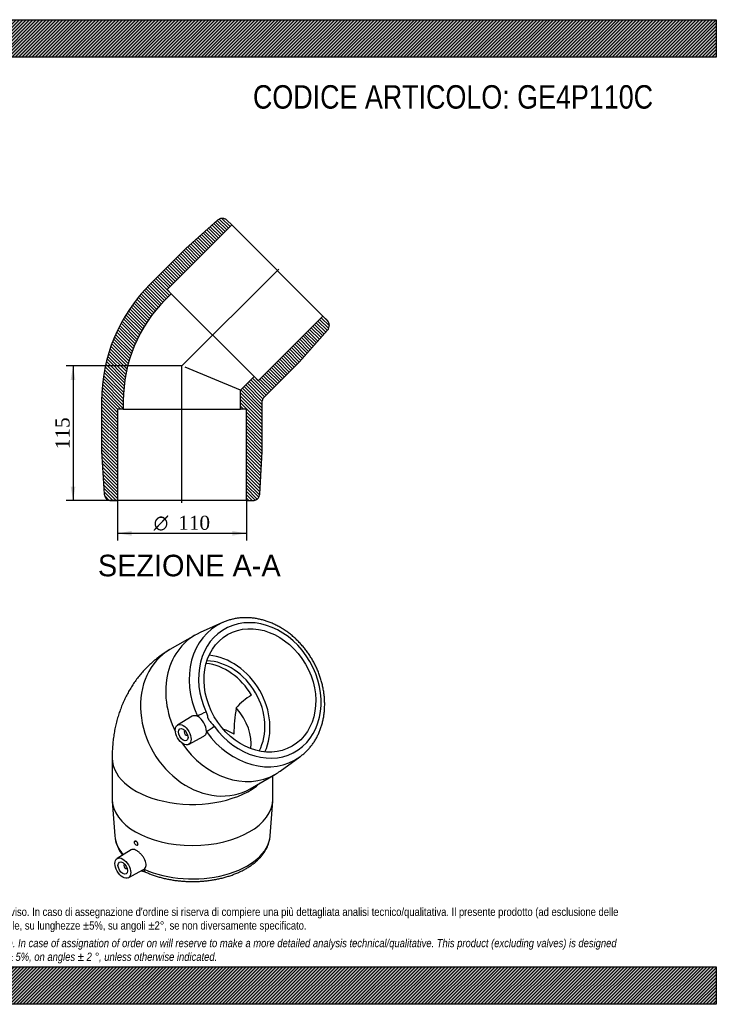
# Model space of a CAD drawing. Header units: millimetres. Extents: x 0 to 1188, y 0 to 840.
import ezdxf
from ezdxf.enums import TextEntityAlignment as Align
from ezdxf.lldxf.tags import DXFTag

# ---------------------------------------------------------------- set-up
doc = ezdxf.new("R2010")
doc.units = ezdxf.units.MM
doc.header["$LTSCALE"] = 4
for name, color, linetype in [('Default', 7, 'Continuous'), ('DV4_Default', 7, 'Continuous'), ('GE4P110C', 7, 'Continuous')]:
    doc.layers.add(name, color=color, linetype=linetype)
doc.styles.add('SEACAD_Solid_Edge_ANSI', font='seans.ttf')
doc.styles.add('SEACAD_Solid_Edge_ANSI1_Symbols', font='semeca1.ttf')
doc.styles.add('SEACAD_Times_New_Roman', font='times.ttf')
tags = doc.linetypes.add('CENTER2', pattern=[28.575000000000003, 19.05, -3.175, 3.175, -3.175]).pattern_tags.tags
tags[10:11] = [DXFTag(74, 4), DXFTag(75, 0), DXFTag(340, '0'), DXFTag(46, 0.0), DXFTag(50, 0.0), DXFTag(44, 0.0), DXFTag(45, 0.0)]
tags[8:9] = [DXFTag(74, 4), DXFTag(75, 0), DXFTag(340, '0'), DXFTag(46, 0.0), DXFTag(50, 0.0), DXFTag(44, 0.0), DXFTag(45, 0.0)]
tags[6:7] = [DXFTag(74, 4), DXFTag(75, 0), DXFTag(340, '0'), DXFTag(46, 0.0), DXFTag(50, 0.0), DXFTag(44, 0.0), DXFTag(45, 0.0)]
tags[4:5] = [DXFTag(74, 4), DXFTag(75, 0), DXFTag(340, '0'), DXFTag(46, 0.0), DXFTag(50, 0.0), DXFTag(44, 0.0), DXFTag(45, 0.0)]
doc.dimstyles.new('ANSImm', dxfattribs={"dimtxt": 12, "dimasz": 12, "dimexe": 6, "dimexo": 0, "dimgap": 3, "dimtad": 1, "dimdsep": 46, "dimtxsty": 'SEACAD_Times_New_Roman', "dimblk1": '_SE_FILLED', "dimblk2": '_SE_FILLED', "dimsah": 1, "dimcen": 6, "dimazin": 0, "dimtfac": 0.85, "dimtdec": 3, "dimtofl": 0, "dimtmove": 0, "dimatfit": 3, "dimfxl": 1, "dimarcsym": 0})
pattern_1 = [(-45, (0, 0), (1.414213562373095, 1.414213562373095), [])]
pattern_2 = [(45, (0, 0), (-1.414213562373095, 1.414213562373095), [])]

# ---------------------------------------------------------------- blocks, each defined once
blk = doc.blocks.new('SE')
at = {"layer": 'GE4P110C', "color": 7, "linetype": 'Continuous'}
for p, q in [((766.8870822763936, 325.6774343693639), (747.7594443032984, 317.1240753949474)), ((743.5604971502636, 314.9805565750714), (722.0605002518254, 302.5675219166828)), ((741.0765322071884, 245.9619353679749), (728.5763974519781, 238.2002769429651)), ((735.1356665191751, 233.3288991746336), (734.6762768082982, 233.0636704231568)), ((736.6762766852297, 229.5995687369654), (737.1356663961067, 229.8647974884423)), ((738.07476818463, 221.7486148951), (751.0494910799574, 228.6947510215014)), ((672.810516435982, 210.0896264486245), (672.8105197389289, 174.9802713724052)), ((816.0163348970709, 198.899726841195), (832.9875751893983, 211.1880744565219)), ((790.5605236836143, 183.9220551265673), (812.0605205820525, 196.335089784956)), ((809.8105197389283, 174.9802842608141), (809.8105178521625, 195.0360495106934)), ((672.8712220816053, 173.3156880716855), (675.0333852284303, 143.683307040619)), ((807.5876601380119, 143.6833195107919), (809.7498177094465, 173.3157009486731)), ((692.3298073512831, 139.2126935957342), (692.2272578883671, 139.1534866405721)), ((694.2272577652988, 135.6893849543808), (694.4479856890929, 135.8168222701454)), ((689.0497105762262, 131.8021076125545), (677.0764127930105, 124.3675759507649)), ((683.6356818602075, 119.4961981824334), (683.1762921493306, 119.2309694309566)), ((685.1762920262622, 115.7668677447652), (685.6356817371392, 116.0320964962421)), ((686.5747835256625, 107.9159139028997), (699.5869331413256, 114.8820867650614))]:
    blk.add_line(p, q, dxfattribs=at)
for centre, radius, start, end in [((818.0717405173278, 218.6362650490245), 52.19344504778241, 120.3926728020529, 139.0783688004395), ((902.9792262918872, 230.6127097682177), 126.3134180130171, 169.8721447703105, 180.0501968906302), ((736.9674315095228, 232.0770677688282), 16.28220054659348, 1.831089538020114, 58.16891529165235), ((708.9006321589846, 147.8008926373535), 34.10232521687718, 186.9830456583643, 217.1036439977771)]:
    blk.add_arc(centre, radius, start, end, dxfattribs=at)
for centre, major_axis, ratio, start_param, end_param in [((798.8105058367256, 267.7821826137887), (30.17327182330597, -52.26161599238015), 0.8164965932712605, -1.454665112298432, 4.596257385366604), ((795.9887621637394, 266.1530474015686), (33.16797230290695, -57.44858701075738), 0.816496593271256, 3.057313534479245, 4.596257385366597), ((795.9887621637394, 266.1530474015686), (33.16797230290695, -57.44858701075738), 0.816496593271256, -3.234443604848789, -3.225871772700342), ((777.8105088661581, 255.6578231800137), (34.25001171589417, -59.32273339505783), 0.8164965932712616, 3.057313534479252, 4.632527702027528), ((756.3105119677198, 243.2447885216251), (-34.2500117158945, 59.32273339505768), 0.8164965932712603, 0, 3.141592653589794), ((759.8105114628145, 245.2655150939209), (-27.5000094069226, 47.63139177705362), 0.81649659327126, 3.666812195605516, 5.757965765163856), ((756.3105119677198, 243.244788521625), (25.00000855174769, -43.30126525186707), 0.8164965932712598, 1.570796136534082, 2.602109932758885), ((759.8105114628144, 245.2655150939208), (-25.00000855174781, 43.30126525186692), 0.8164965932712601, 3.615488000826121, 5.809289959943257), ((741.3105141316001, 234.5845317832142), (-46.19398009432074, 26.67009786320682), 0.7174389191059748, 3.42215714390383, 4.262345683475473), ((749.9302975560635, 247.6352926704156), (5.45720151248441, 2.493782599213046), 0.06689799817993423, 0.958499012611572, 2.469841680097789), ((756.9226826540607, 235.5241275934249), (-4.888279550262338, -3.479184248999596), 0.06689777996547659, 0.6717509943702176, 2.183093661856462), ((735.676276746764, 231.3316195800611), (-0.9999999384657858, 1.732050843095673), 0.5773502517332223, 0, 3.67216045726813), ((735.676276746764, 231.3316195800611), (-0.9999999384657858, 1.732050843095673), 0.5773502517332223, 5.752617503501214, 6.283185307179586), ((795.9887621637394, 266.1530474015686), (33.16797230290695, -57.44858701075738), 0.816496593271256, -1.454665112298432, 0.08427911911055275), ((741.3105164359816, 210.0896328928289), (49.99999999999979, 4.703799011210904e-06), 0.5773502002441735, 0.785398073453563, 1.017983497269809), ((777.8105088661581, 255.6578231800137), (34.25001171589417, -59.32273339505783), 0.8164965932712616, 4.79224977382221, 6.283185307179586), ((741.3105164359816, 210.0896328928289), (68.49999999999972, 6.444204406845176e-06), 0.577350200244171, 3.14158431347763, 5.716131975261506), ((795.9887621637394, 266.1530474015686), (33.16797230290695, -57.44858701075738), 0.816496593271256, 0.08427911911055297, 0.0939347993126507), ((777.8105088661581, 255.6578231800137), (34.25001171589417, -59.32273339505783), 0.8164965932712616, 0, 0.08427911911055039), ((741.3105197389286, 174.9802778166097), (-68.49999999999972, -6.444204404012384e-06), 0.5773502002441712, 0, 3.141592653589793), ((741.3105225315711, 145.2953084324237), (-66.3359219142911, -6.240616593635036e-06), 0.5773502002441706, 0.04210211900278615, 0.4779695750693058), ((741.3105225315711, 145.2953084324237), (-66.3359219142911, -6.240616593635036e-06), 0.5773502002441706, 0.9015294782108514, 3.095826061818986), ((741.3105225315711, 145.2953084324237), (-66.3359219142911, -6.240616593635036e-06), 0.5773502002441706, -3.1873592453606, -3.183694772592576), ((684.1762920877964, 117.4989185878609), (0.9999999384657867, -1.732050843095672), 0.5773502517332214, 2.611024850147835, 6.283185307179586), ((684.1762920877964, 117.4989185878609), (0.9999999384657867, -1.732050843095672), 0.5773502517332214, 5.395684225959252e-14, 0.5305678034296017), ((703.8708687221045, 118.2613495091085), (2.49264690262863, 5.457720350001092), 0.5065636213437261, 2.363950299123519, 3.141094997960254)]:
    blk.add_ellipse(centre, major_axis=major_axis, ratio=ratio, start_param=start_param, end_param=end_param, dxfattribs=at)
for centre, major_axis, ratio in [((798.8105058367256, 267.7821826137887), (27.50000940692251, -47.63139177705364), 0.8164965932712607), ((733.4135349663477, 230.025225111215), (-4.749999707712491, 8.22724150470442), 0.5773502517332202), ((733.4135349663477, 230.025225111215), (-2.899999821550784, 5.022947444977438), 0.5773502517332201), ((693.227257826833, 137.4214357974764), (-0.9999999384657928, 1.732050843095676), 0.5773502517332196), ((681.91355030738, 116.1925241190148), (4.749999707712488, -8.22724150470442), 0.5773502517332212), ((681.91355030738, 116.1925241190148), (2.899999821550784, -5.022947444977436), 0.5773502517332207)]:
    blk.add_ellipse(centre, major_axis=major_axis, ratio=ratio, dxfattribs=at)
for points, knots in [([(833.4141573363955, 211.5329915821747), (833.9841363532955, 211.9510645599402), (835.2624566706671, 212.895045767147), (837.3986986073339, 214.7691340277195), (839.6618879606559, 217.0095339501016), (841.7965510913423, 219.4336353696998), (843.775949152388, 222.0051058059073), (845.5989634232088, 224.7236687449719), (847.2580855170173, 227.5787228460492), (848.7480619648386, 230.5617755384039), (850.063634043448, 233.6631019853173), (851.2002112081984, 236.872660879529), (852.1537547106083, 240.1798868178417), (852.9208661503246, 243.5738025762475), (853.4988095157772, 247.0430594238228), (853.8855373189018, 250.5760057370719), (854.0797013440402, 254.1607518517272), (854.0806542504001, 257.7852352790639), (853.8884423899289, 261.4372817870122), (853.5037922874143, 265.1046614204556), (852.9280927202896, 268.7751387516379), (852.1633741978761, 272.4365175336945), (851.2122872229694, 276.0766803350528), (850.078080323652, 279.6836239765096), (848.7645784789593, 283.2454916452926), (847.2761622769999, 286.7506025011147), (845.6177479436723, 290.1874794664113), (843.7947682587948, 293.5448757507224), (841.8131546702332, 296.811799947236), (839.6793203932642, 299.9775406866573), (837.4001442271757, 303.0316914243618), (834.9829552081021, 305.9641751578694), (832.4355180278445, 308.7652695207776), (829.7660193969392, 311.4256323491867), (826.9830544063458, 313.9363288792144), (824.0956131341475, 316.2888603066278), (821.1130671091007, 318.4751941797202), (818.0451550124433, 320.4877971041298), (814.9019667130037, 322.3196701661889), (811.6939244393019, 323.9643872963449), (808.4317595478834, 325.416136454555), (805.1264833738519, 326.6697630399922), (801.7893498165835, 327.7208141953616), (798.4318106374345, 328.5655822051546), (795.0654536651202, 329.2011433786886), (791.7019575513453, 329.6253921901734), (788.3529399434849, 329.8370555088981), (785.0301658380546, 329.8357269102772), (781.7443941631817, 329.6217579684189), (778.5092908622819, 329.1966043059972), (775.3265145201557, 328.5614008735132), (772.2409085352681, 327.7220557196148), (769.510688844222, 326.7973301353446), (768.0232853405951, 326.1497512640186), (767.342616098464, 325.8506679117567)], [0, 0, 0, 0, 0.01163289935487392, 0.03082590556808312, 0.05003291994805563, 0.06926106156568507, 0.08851634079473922, 0.1078034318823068, 0.1271255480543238, 0.1464844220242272, 0.1658803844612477, 0.1853125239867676, 0.204778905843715, 0.2242768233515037, 0.2438030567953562, 0.263354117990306, 0.2829264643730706, 0.3025166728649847, 0.322121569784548, 0.3417383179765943, 0.361364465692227, 0.3809979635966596, 0.4006371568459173, 0.420280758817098, 0.4399278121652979, 0.4595776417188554, 0.4792298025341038, 0.4988840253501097, 0.5185401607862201, 0.5381981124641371, 0.5578577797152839, 0.5775190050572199, 0.5971815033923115, 0.6168448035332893, 0.6365081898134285, 0.6561706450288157, 0.6758307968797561, 0.6954868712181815, 0.7151366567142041, 0.7347774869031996, 0.7544062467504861, 0.7740194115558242, 0.7936131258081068, 0.8131833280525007, 0.8327259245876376, 0.8522370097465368, 0.8717131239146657, 0.8911515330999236, 0.9105505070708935, 0.9299095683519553, 0.9492296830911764, 0.9685133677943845, 0.9877646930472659, 1, 1, 1, 1]), ([(722.0605002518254, 302.5675219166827), (720.6006992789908, 301.7001811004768), (718.1843718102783, 300.2528891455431), (714.3664272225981, 297.6465851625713), (710.8052044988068, 294.9617631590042), (707.3570331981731, 292.0919668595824), (704.0564872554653, 289.0659036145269), (700.9001384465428, 285.8829565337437), (697.8943059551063, 282.5502238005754), (695.0422718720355, 279.0725192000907), (692.3477361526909, 275.4549840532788), (689.8139252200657, 271.7023194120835), (687.4438817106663, 267.8189370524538), (685.240448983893, 263.8088803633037), (683.2063490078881, 259.6758316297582), (681.3442433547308, 255.4231333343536), (679.6568014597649, 251.0538418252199), (678.146763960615, 246.5708657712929), (676.8169858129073, 241.9770108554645), (675.6704790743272, 237.2756459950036), (674.7103214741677, 232.4692853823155), (673.9398776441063, 227.5663331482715), (673.3615784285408, 222.5569851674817), (672.9808861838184, 217.5062469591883), (672.827044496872, 213.2248509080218), (672.8138413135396, 210.9091883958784), (672.810516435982, 210.0896264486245)], [0, 0, 0, 0, 0.04199159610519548, 0.08268228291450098, 0.1233275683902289, 0.1639580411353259, 0.204605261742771, 0.2453016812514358, 0.2860808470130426, 0.3269775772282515, 0.3680280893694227, 0.4092700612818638, 0.4507425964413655, 0.4924860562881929, 0.534541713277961, 0.5769511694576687, 0.6197554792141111, 0.6629939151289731, 0.7067023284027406, 0.7509110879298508, 0.7956426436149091, 0.8409088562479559, 0.8867083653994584, 0.9330244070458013, 0.9798235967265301, 1, 1, 1, 1]), ([(741.0807805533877, 245.9636179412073), (741.3337174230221, 246.1210929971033), (741.6005008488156, 246.2476193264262), (742.9798513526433, 246.7112569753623), (744.2637564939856, 246.5553790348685), (745.5549377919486, 245.9105340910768)], [0.8434023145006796, 0.8434023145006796, 0.8434023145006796, 0.8434023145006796, 0.8749999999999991, 0.8749999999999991, 1, 1, 1, 1]), ([(752.9302971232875, 249.3673440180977), (753.1812263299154, 248.8182298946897), (753.3905628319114, 248.2544658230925), (753.7530775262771, 247.1164708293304), (753.9056332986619, 246.5427885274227), (754.20375393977, 245.394282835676), (754.349331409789, 244.8175054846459), (754.7175054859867, 243.6853213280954), (754.9425847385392, 243.1362978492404), (755.392334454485, 242.3594523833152), (755.5620410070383, 242.1059434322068), (755.9249811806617, 241.6249546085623), (756.1175018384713, 241.3971880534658), (756.7149702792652, 240.7368163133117), (757.1387283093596, 240.3258764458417), (757.9803153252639, 239.4971677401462), (758.3988428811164, 239.0794006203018), (759.1957544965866, 238.2031256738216), (759.5746214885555, 237.7452068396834), (759.9226822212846, 237.256178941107)], [0, 0, 0, 0, 0.125000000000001, 0.125000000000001, 0.250000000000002, 0.250000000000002, 0.375000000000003, 0.375000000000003, 0.500000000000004, 0.500000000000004, 0.5625000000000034, 0.5625000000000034, 0.625000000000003, 0.625000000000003, 0.750000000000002, 0.750000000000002, 0.875000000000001, 0.875000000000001, 1, 1, 1, 1]), ([(753.2413178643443, 232.597334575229), (753.1539019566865, 231.1521263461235), (752.6493166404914, 229.9713657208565), (751.5604175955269, 229.0073636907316), (751.3153214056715, 228.838660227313), (751.0495929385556, 228.6976007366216)], [0, 0, 0, 0, 0.1249999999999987, 0.1249999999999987, 0.1567527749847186, 0.1567527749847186, 0.1567527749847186, 0.1567527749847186]), ([(701.378221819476, 112.8036291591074), (701.9792567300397, 112.533567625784), (703.4533111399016, 111.8751456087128), (706.2192965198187, 110.7657076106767), (709.5062059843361, 109.6074406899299), (712.9211373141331, 108.5588600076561), (716.4179234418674, 107.6355394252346), (719.9946762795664, 106.8359037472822), (723.6374931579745, 106.1626243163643), (727.3355463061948, 105.6168920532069), (731.0770503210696, 105.1999502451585), (734.8503567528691, 104.9126802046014), (738.6436863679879, 104.7557062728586), (742.4452331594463, 104.7293625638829), (746.2431104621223, 104.8336972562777), (750.0254374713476, 105.0684623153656), (753.7803903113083, 105.4331167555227), (757.4962983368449, 105.9268455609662), (761.1616258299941, 106.5485720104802), (764.7649815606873, 107.2969698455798), (768.2951383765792, 108.1704781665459), (771.7410447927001, 109.1673165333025), (775.0918262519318, 110.2854978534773), (778.3367737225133, 111.5228353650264), (781.4653176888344, 112.8769383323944), (784.4669868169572, 114.3451889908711), (787.3313532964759, 115.9246911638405), (790.0479206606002, 117.6121476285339), (792.6059017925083, 119.4035789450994), (794.994419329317, 121.2941828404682), (797.2026515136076, 123.2781307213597), (799.2201727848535, 125.3484871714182), (801.0371824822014, 127.4970236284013), (802.6448955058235, 129.7140437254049), (804.0363351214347, 131.9893258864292), (805.2056460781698, 134.3099175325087), (806.1522365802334, 136.6703631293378), (806.8660582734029, 139.0377285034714), (807.3573531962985, 141.3710131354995), (807.4925810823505, 142.7604423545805), (807.5619701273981, 143.5188872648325)], [0, 0, 0, 0, 0.01435554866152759, 0.0413653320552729, 0.06834250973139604, 0.09528831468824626, 0.1222027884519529, 0.1490877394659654, 0.1759461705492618, 0.202781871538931, 0.2295991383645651, 0.2564025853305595, 0.2831970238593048, 0.3099873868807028, 0.336778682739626, 0.3635746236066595, 0.3903799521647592, 0.4171997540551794, 0.444039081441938, 0.4709028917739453, 0.49779594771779, 0.524722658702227, 0.5516868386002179, 0.5786913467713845, 0.6057375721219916, 0.6328247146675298, 0.6599488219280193, 0.6871015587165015, 0.7142672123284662, 0.7414167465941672, 0.7685169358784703, 0.7955255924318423, 0.8223933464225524, 0.8490678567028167, 0.8755003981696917, 0.9016537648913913, 0.927509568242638, 0.9530729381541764, 0.978373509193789, 1, 1, 1, 1]), ([(694.449400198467, 135.8176399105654), (694.450221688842, 135.818115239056), (694.4510419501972, 135.8185925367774), (694.701917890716, 135.9653965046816), (694.8370484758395, 136.2908141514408), (694.7901151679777, 137.1283792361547), (694.6093516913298, 137.6228807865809), (694.044519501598, 138.5014945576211), (693.6606834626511, 138.8827750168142), (692.9234883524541, 139.3067445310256), (692.571239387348, 139.3521967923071), (692.3294300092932, 139.2124754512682)], [0.2495905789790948, 0.2495905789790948, 0.2495905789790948, 0.2495905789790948, 0.25, 0.25, 0.375, 0.375, 0.5, 0.5, 0.625, 0.625, 0.7496659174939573, 0.7496659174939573, 0.7496659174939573, 0.7496659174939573]), ([(700.1549790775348, 115.2582446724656), (701.0469151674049, 115.9777416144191), (701.5996017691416, 117.1339160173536), (701.818020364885, 119.9178355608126), (701.4756018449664, 121.5633120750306), (700.4047659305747, 123.9889452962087), (699.955482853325, 124.7990918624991), (698.9199682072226, 126.3592179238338), (698.3437772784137, 127.0981408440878), (697.0817177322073, 128.499552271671), (696.4252720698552, 129.129381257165), (695.0727141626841, 130.2525891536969), (694.3854667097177, 130.735944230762), (692.3952943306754, 131.8859833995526), (691.1405144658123, 132.258304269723), (689.7421788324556, 132.1221521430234), (689.3721308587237, 132.0007347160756), (689.0510041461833, 131.8011278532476)], [0, 0, 0, 0, 0.125, 0.125, 0.25, 0.25, 0.3125, 0.3125, 0.375, 0.375, 0.4375, 0.4375, 0.5, 0.5, 0.625, 0.625, 0.6775865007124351, 0.6775865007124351, 0.6775865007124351, 0.6775865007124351]), ([(697.8317511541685, 113.9349164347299), (698.135715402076, 113.8400815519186), (698.8614317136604, 113.627546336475), (699.869365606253, 113.3441857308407), (700.7917604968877, 113.0521498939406), (701.1689592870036, 112.8920319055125), (701.3787283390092, 112.8021368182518)], [0.5803100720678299, 0.5803100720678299, 0.5803100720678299, 0.5803100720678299, 0.6792224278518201, 0.8163177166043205, 0.9121095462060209, 1, 1, 1, 1])]:
    blk.add_open_spline(points, degree=3, knots=knots, dxfattribs=at)
blk.add_open_spline([(699.5876441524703, 114.8828750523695), (699.7878933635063, 114.9898574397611), (699.9775730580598, 115.1151367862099), (700.1549790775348, 115.2582446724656)], degree=3, dxfattribs=at)
blk = doc.blocks.new('SE6')
at = {"layer": 'GE4P110C', "linetype": 'Continuous'}
h = blk.add_hatch(dxfattribs=at)
h.set_pattern_fill('LINE', scale=0.6299212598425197, angle=-45, style=0)
h.set_pattern_definition(pattern_1)
edge = h.paths.add_edge_path()
edge.add_line((719.6198086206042, 609.7557235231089), (774.7741375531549, 664.9100524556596))
edge.add_line((774.7741375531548, 664.9100524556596), (770.9935512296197, 668.6906387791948))
edge.add_spline(control_points=[(770.9935512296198, 668.6906387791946), (770.7270407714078, 668.9571492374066), (770.4371776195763, 669.1972357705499), (769.9666996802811, 669.5169894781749), (769.8033492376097, 669.6169919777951), (769.4713424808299, 669.7991795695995), (769.3019460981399, 669.8819338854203), (768.7837732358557, 670.1056584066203), (768.4251045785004, 670.2223151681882), (767.6802006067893, 670.3878741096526), (767.3057065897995, 670.4341427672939), (766.7415716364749, 670.4509554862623), (766.5530938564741, 670.4477407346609), (766.1752562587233, 670.4233381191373), (765.9849483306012, 670.4019474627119), (765.4231806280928, 670.3115546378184), (765.0588914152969, 670.216826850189), (764.3503613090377, 669.9597774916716), (764.0029805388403, 669.7951322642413), (763.3542050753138, 669.4083787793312), (763.0505956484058, 669.1862454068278), (762.7678359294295, 668.9352565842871)], knot_values=[0, 0, 0, 0, 0.1249999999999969, 0.1249999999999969, 0.1874999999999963, 0.1874999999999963, 0.2499999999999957, 0.2499999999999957, 0.3749999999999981, 0.3749999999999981, 0.5000000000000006, 0.5000000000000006, 0.5625000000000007, 0.5625000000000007, 0.6250000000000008, 0.6250000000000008, 0.7500000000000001, 0.7500000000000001, 0.8749999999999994, 0.8749999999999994, 1, 1, 1, 1], degree=3, periodic=0)
edge.add_line((762.7678359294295, 668.9352565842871), (735.5296585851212, 644.7575618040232))
edge.add_line((735.5296585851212, 644.7575618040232), (705.1240669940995, 614.3519702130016))
edge.add_arc((804.7738705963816, 514.7021666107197), 140.9261037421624, 135, 180)
edge.add_line((663.8477668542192, 514.7021666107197), (663.8477668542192, 471.7021666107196))
edge.add_line((663.8477668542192, 471.7021666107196), (666.0118548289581, 435.3456547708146))
edge.add_spline(control_points=[(666.0118548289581, 435.3456547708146), (666.0342791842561, 434.9689273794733), (666.0932891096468, 434.5897279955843), (666.2785490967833, 433.8603719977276), (666.4047124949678, 433.506157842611), (666.7256605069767, 432.8191422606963), (666.919378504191, 432.4899215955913), (667.3646055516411, 431.8752290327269), (667.6172048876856, 431.588606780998), (668.1649551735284, 431.0735534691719), (668.4619421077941, 430.8423557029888), (669.1037418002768, 430.4344432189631), (669.4413605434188, 430.2626790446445), (670.1399424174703, 429.9858208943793), (670.504953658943, 429.8793587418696), (671.2506712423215, 429.737214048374), (671.6251769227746, 429.7021666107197), (672.0012848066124, 429.7021666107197)], knot_values=[0, 0, 0, 0, 0.125, 0.125, 0.25, 0.25, 0.375, 0.375, 0.5, 0.5, 0.625, 0.625, 0.75, 0.75, 0.875, 0.875, 1, 1, 1, 1], degree=3, periodic=0)
edge.add_line((672.0012848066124, 429.7021666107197), (677.347841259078, 429.7021666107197))
edge.add_line((677.347841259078, 429.7021666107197), (677.347841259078, 507.7021666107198))
edge.add_line((677.347841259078, 507.7021666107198), (682.3478790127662, 507.7021666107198))
edge.add_line((682.3478790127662, 507.7021666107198), (682.3478790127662, 514.7021666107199))
edge.add_arc((804.7738705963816, 514.7021666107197), 122.4259915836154, 135, 180, ccw=False)
edge.add_line((718.20562175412, 601.2704154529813), (723.1553692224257, 606.2201629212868))
edge.add_line((723.1553692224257, 606.2201629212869), (719.6198086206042, 609.7557235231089))
h = blk.add_hatch(dxfattribs=at)
h.set_pattern_fill('LINE', scale=0.6299212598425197, angle=-45, style=0)
h.set_pattern_definition(pattern_1)
edge = h.paths.add_edge_path()
edge.add_line((797.401020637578, 531.974511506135), (793.865460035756, 535.5100721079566))
edge.add_line((793.865460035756, 535.5100721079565), (782.3470484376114, 523.9916605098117))
edge.add_line((782.3470484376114, 523.9916605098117), (782.3470484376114, 507.7021666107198))
edge.add_line((782.3470484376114, 507.7021666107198), (787.3470861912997, 507.7021666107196))
edge.add_line((787.3470861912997, 507.7021666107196), (787.3470861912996, 429.7021666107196))
edge.add_line((787.3470861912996, 429.7021666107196), (792.6936426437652, 429.7021666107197))
edge.add_spline(control_points=[(792.6936426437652, 429.7021666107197), (792.8817258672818, 429.7021666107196), (793.0701004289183, 429.7109900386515), (793.4474456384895, 429.7466898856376), (793.6369318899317, 429.7737584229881), (794.1944839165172, 429.8805917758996), (794.5554783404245, 429.9858991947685), (795.2563053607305, 430.2638820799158), (795.598580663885, 430.4387490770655), (796.2345892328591, 430.8437749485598), (796.531452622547, 431.074579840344), (796.9446844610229, 431.4636960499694), (797.0776491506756, 431.6013593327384), (797.3277521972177, 431.8862545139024), (797.4453034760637, 432.0337423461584), (797.7759717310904, 432.4909803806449), (797.9673008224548, 432.8153722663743), (798.2897108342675, 433.5046434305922), (798.4168052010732, 433.8617581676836), (798.6017814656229, 434.590586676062), (798.6605046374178, 434.9665144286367), (798.6830726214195, 435.3456547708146)], knot_values=[0, 0, 0, 0, 0.06250000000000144, 0.06250000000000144, 0.1250000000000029, 0.1250000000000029, 0.2500000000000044, 0.2500000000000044, 0.375000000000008, 0.375000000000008, 0.5000000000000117, 0.5000000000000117, 0.5625000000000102, 0.5625000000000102, 0.6250000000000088, 0.6250000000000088, 0.7500000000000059, 0.7500000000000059, 0.875000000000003, 0.875000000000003, 1, 1, 1, 1], degree=3, periodic=0)
edge.add_line((798.6830726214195, 435.3456547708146), (800.8471605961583, 471.7021666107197))
edge.add_line((800.8471605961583, 471.7021666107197), (800.8471605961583, 514.7021666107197))
edge.add_arc((804.7738705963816, 514.7021666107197), 3.926710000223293, 135, 180, ccw=False)
edge.add_line((801.9972673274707, 517.4787698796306), (832.4028589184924, 547.8843614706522))
edge.add_line((832.4028589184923, 547.8843614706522), (856.5805536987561, 575.1225388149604))
edge.add_spline(control_points=[(856.5805536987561, 575.1225388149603), (856.7060879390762, 575.2639635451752), (856.8261696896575, 575.4128884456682), (857.0498791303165, 575.7190831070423), (857.1537906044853, 575.8765082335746), (857.4422631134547, 576.3614576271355), (857.6037704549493, 576.7015424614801), (857.863160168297, 577.4163775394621), (857.9579643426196, 577.7837836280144), (858.0770818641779, 578.5261034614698), (858.1019927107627, 578.9053199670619), (858.079257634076, 579.6648718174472), (858.0322975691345, 580.0383229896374), (857.9100129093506, 580.5892870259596), (857.8605525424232, 580.7713959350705), (857.7437848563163, 581.1324423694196), (857.6763534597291, 581.3113435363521), (857.4515088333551, 581.8318698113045), (857.2705951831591, 582.1614057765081), (856.8471314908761, 582.7857389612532), (856.6023082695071, 583.0818817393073), (856.3359358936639, 583.3482541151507)], knot_values=[0, 0, 0, 0, 0.0625000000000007, 0.0625000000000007, 0.1250000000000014, 0.1250000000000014, 0.2500000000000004, 0.2500000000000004, 0.3749999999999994, 0.3749999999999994, 0.4999999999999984, 0.4999999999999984, 0.6249999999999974, 0.6249999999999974, 0.687499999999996, 0.687499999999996, 0.7499999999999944, 0.7499999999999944, 0.8749999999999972, 0.8749999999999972, 1, 1, 1, 1], degree=3, periodic=0)
edge.add_line((856.3359358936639, 583.3482541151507), (852.5553495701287, 587.1288404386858))
edge.add_line((852.5553495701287, 587.1288404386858), (797.401020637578, 531.9745115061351))
at = {"layer": 'DV4_Default', "color": 7, "linetype": 'CENTER2'}
for p, q in [((732.0879015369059, 544.4426044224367), (814.9021804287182, 627.2568833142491)), ((732.3474637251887, 427.9521666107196), (732.3474637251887, 545.2859825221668))]:
    blk.add_line(p, q, dxfattribs=at)
at = {"layer": 'GE4P110C', "color": 7, "linetype": 'Continuous'}
for p, q in [((774.7741375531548, 664.9100524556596), (719.6198086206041, 609.7557235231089)), ((762.7678359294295, 668.9352565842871), (735.5296585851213, 644.7575618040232)), ((770.9935512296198, 668.6906387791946), (774.7741375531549, 664.9100524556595)), ((774.7741375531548, 664.9100524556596), (852.5553495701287, 587.1288404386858)), ((735.5296585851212, 644.7575618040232), (705.1240669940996, 614.3519702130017)), ((723.1553692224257, 606.2201629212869), (718.2056217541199, 601.2704154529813)), ((719.6198086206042, 609.7557235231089), (723.1553692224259, 606.2201629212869)), ((793.865460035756, 535.5100721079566), (723.1553692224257, 606.2201629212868)), ((797.401020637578, 531.974511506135), (852.5553495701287, 587.1288404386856)), ((852.5553495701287, 587.1288404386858), (856.3359358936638, 583.3482541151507)), ((832.4028589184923, 547.8843614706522), (856.5805536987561, 575.1225388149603)), ((801.9972673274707, 517.4787698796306), (832.4028589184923, 547.8843614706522)), ((782.3470484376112, 523.9916605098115), (735.2130963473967, 543.515182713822)), ((782.3470484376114, 523.9916605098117), (793.8654600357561, 535.5100721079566)), ((793.865460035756, 535.5100721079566), (797.401020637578, 531.974511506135)), ((782.3470484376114, 507.7021666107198), (782.3470484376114, 523.9916605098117)), ((663.8477668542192, 514.7021666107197), (663.8477668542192, 471.7021666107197)), ((682.3478790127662, 514.7021666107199), (682.3478790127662, 507.7021666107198)), ((800.8471605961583, 471.7021666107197), (800.8471605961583, 514.7021666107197)), ((682.3478790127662, 507.7021666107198), (677.3478412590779, 507.7021666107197)), ((677.347841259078, 507.7021666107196), (677.347841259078, 429.7021666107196)), ((682.3478790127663, 507.7021666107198), (782.3470484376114, 507.7021666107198)), ((787.3470861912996, 507.7021666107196), (782.3470484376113, 507.7021666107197)), ((787.3470861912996, 429.7021666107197), (787.3470861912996, 507.7021666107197)), ((663.8477668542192, 471.7021666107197), (666.0118548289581, 435.3456547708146)), ((798.6830726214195, 435.3456547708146), (800.8471605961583, 471.7021666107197)), ((672.0012848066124, 429.7021666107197), (677.347841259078, 429.7021666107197)), ((787.3470861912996, 429.7021666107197), (677.347841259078, 429.7021666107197)), ((787.3470861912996, 429.7021666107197), (792.6936426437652, 429.7021666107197))]:
    blk.add_line(p, q, dxfattribs=at)
for radius, start, end in [(140.9261037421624, 135.0000000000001, 180), (122.4259915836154, 135, 179.9999999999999), (3.926710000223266, 135, 180)]:
    blk.add_arc((804.7738705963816, 514.7021666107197), radius, start, end, dxfattribs=at)
for points, knots in [([(770.9935512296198, 668.6906387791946), (770.7270407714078, 668.9571492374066), (770.4371776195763, 669.1972357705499), (769.9666996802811, 669.5169894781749), (769.8033492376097, 669.6169919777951), (769.4713424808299, 669.7991795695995), (769.3019460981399, 669.8819338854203), (768.7837732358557, 670.1056584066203), (768.4251045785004, 670.2223151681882), (767.6802006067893, 670.3878741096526), (767.3057065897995, 670.4341427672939), (766.7415716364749, 670.4509554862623), (766.5530938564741, 670.4477407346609), (766.1752562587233, 670.4233381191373), (765.9849483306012, 670.4019474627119), (765.4231806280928, 670.3115546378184), (765.0588914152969, 670.216826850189), (764.3503613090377, 669.9597774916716), (764.0029805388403, 669.7951322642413), (763.3542050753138, 669.4083787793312), (763.0505956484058, 669.1862454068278), (762.7678359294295, 668.9352565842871)], [0, 0, 0, 0, 0.1249999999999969, 0.1249999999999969, 0.1874999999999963, 0.1874999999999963, 0.2499999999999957, 0.2499999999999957, 0.3749999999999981, 0.3749999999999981, 0.5000000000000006, 0.5000000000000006, 0.5625000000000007, 0.5625000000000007, 0.6250000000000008, 0.6250000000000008, 0.7500000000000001, 0.7500000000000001, 0.8749999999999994, 0.8749999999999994, 1, 1, 1, 1]), ([(856.5805536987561, 575.1225388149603), (857.584827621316, 576.2539366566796), (858.1360953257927, 577.765992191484), (858.0451550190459, 580.8041995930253), (857.4014253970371, 582.2827646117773), (856.3359358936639, 583.3482541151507)], [0, 0, 0, 0, 0.5, 0.5, 1, 1, 1, 1]), ([(666.0118548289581, 435.3456547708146), (666.10155225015, 433.8387452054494), (666.7955794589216, 432.3611867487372), (668.9865806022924, 430.3009735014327), (670.496853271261, 429.7021666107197), (672.0012848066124, 429.7021666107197)], [0, 0, 0, 0, 0.5, 0.5, 1, 1, 1, 1]), ([(792.6936426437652, 429.7021666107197), (794.1983084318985, 429.7021666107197), (795.7049889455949, 430.2963474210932), (797.9088920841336, 432.3716338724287), (798.5928006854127, 433.8290934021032), (798.6830726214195, 435.3456547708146)], [0, 0, 0, 0, 0.5, 0.5, 1, 1, 1, 1])]:
    blk.add_open_spline(points, degree=3, knots=knots, dxfattribs=at)
blk = doc.blocks.new('GDimGGroup')
at = {"layer": 'Default', "linetype": 'Continuous'}
for points in [[(689.3478394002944, 399.799202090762), (689.3478394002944, 403.7992021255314), (677.3478392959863, 401.7992021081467)], [(775.3470860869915, 399.799202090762), (787.3470861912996, 401.7992021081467), (775.3470860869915, 403.7992021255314)]]:
    blk.add_hatch(color=7, dxfattribs=at).paths.add_polyline_path(points)
at = {"layer": 'Default', "color": 7, "linetype": 'Continuous'}
for p, q in [((677.347841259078, 429.7021666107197), (677.347841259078, 395.7992020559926)), ((787.3470861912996, 429.7021666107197), (787.3470861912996, 395.7992020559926)), ((787.3470861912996, 401.7992021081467), (677.3478392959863, 401.7992021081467))]:
    blk.add_line(p, q, dxfattribs=at)
for s, style, p in [('O', 'SEACAD_Solid_Edge_ANSI1_Symbols', (708.256068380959, 416.7992021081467)), ('110', 'SEACAD_Times_New_Roman', (729.1402789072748, 416.7992021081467))]:
    blk.add_text(s, height=12, dxfattribs=dict(at, style=style)).set_placement(p, align=Align.TOP_LEFT)
blk = doc.blocks.new('DMBLK2')
at = {"layer": 'Default', "linetype": 'Continuous'}
for points in [[(637.4869214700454, 532.7021665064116), (641.4869215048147, 532.7021665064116), (639.4869214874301, 544.7021666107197)], [(637.4869214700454, 441.7021646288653), (639.4869214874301, 429.7021645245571), (641.4869215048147, 441.7021646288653)]]:
    blk.add_hatch(color=7, dxfattribs=at).paths.add_polyline_path(points)
at = {"layer": 'Default', "color": 7, "linetype": 'Continuous'}
for p, q in [((732.3474637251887, 544.7021666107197), (633.486921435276, 544.7021666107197)), ((639.4869214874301, 544.7021666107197), (639.4869214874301, 429.7021645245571)), ((677.347841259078, 429.7021666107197), (633.486921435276, 429.7021666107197))]:
    blk.add_line(p, q, dxfattribs=at)
at = {"layer": 'Default', "color": 7, "linetype": 'Continuous', "style": 'SEACAD_Times_New_Roman'}
blk.add_text('115', height=12, rotation=90, dxfattribs=at).set_placement((624.4869214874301, 473.5528764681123), align=Align.TOP_LEFT)
blk = doc.blocks.new('_SE_FILLED')
at = {"color": 0}
blk.add_line((0, 0), (-1, 0), dxfattribs=at)
blk.add_solid([(0, 0), (-1, -0.1665), (-1, 0.1665), (0, 0)], dxfattribs=at)

msp = doc.modelspace()

# ---------------------------------------------------------------- hatches: boundary and pattern name
at = {"layer": 'Default', "linetype": 'Continuous'}
h = msp.add_hatch(dxfattribs=at)
h.set_pattern_fill('LINE', scale=0.6299212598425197, angle=45, style=0)
h.set_pattern_definition(pattern_2)
h.paths.add_polyline_path([(1188, 808.0000131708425), (1188, 840.0000131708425), (1.020126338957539e-05, 840.0000131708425), (1.020126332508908e-05, 808.0000131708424)])
for points in [[(1188, 808.0000131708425), (1188, 840.0000131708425), (1.020126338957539e-05, 840.0000131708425), (1.020126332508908e-05, 808.0000131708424)], [(1187.999983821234, -1.146095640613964e-05), (1187.999983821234, 31.99999999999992), (-1.61787658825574e-05, 31.99999999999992), (-1.61787658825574e-05, -1.146095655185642e-05)]]:
    msp.add_hatch(color=7, dxfattribs=at).paths.add_polyline_path(points)
h = msp.add_hatch(dxfattribs=at)
h.set_pattern_fill('LINE', scale=0.6299212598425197, angle=45, style=0)
h.set_pattern_definition(pattern_2)
h.paths.add_polyline_path([(1187.999983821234, -1.146095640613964e-05), (1187.999983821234, 31.99999999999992), (-1.61787658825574e-05, 31.99999999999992), (-1.61787658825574e-05, -1.146095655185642e-05)])

# ---------------------------------------------------------------- linework, layer by layer
at = {"layer": 'Default', "color": 7, "linetype": 'Continuous'}
for p, q in [((1.020126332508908e-05, 840.0000131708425), (1188, 840.0000131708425)), ((1188, 840.0000131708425), (1188, 808.0000131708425)), ((1188, 808.0000131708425), (1.020126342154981e-05, 808.0000131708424)), ((-1.61787658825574e-05, 31.99999999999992), (1187.999983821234, 31.99999999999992)), ((1187.999983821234, 31.99999999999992), (1187.999983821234, -1.146095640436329e-05)), ((1187.999983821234, -1.146095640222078e-05), (-1.617876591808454e-05, -1.146095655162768e-05))]:
    msp.add_line(p, q, dxfattribs=at)

# ---------------------------------------------------------------- block references
at = {"layer": 'Default'}
for name in ['SE6', 'GDimGGroup', 'SE']:
    msp.add_blockref(name, (0, 0), dxfattribs=at)

# ---------------------------------------------------------------- texts
at = {"layer": 'Default', "color": 7, "linetype": 'Continuous', "style": 'SEACAD_Solid_Edge_ANSI'}
msp.add_text('SEZIONE A-A', height=18.4, dxfattribs=at).set_placement((660.6873834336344, 383.5298372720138), align=Align.TOP_LEFT)
at = {"layer": 'Default', "attachment_point": 1}
for s, insert, char_height, width in [('{\\fArial Narrow|b0||i0||c0|p34;\\C7;\\H20.;\\W1.;CODICE ARTICOLO: GE4P110C}', (792.9180351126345, 784.1340700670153), 20, 378.5732814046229), ("{\\fArial Narrow|b0||i0||c0|p34;\\C7;\\H7.;\\W1.;PLASTITALIA si riserva il diritto di revisionare la presente specifica, mantenendo la conformità alle prescrizioni del prodotto, senza alcun preavviso. In caso di assegnazione d'ordine si riserva di compiere una più dettagliata analisi tecnico/qualitativa. Il presente prodotto (ad esclusione delle \\P}{\\fArial Narrow|b0||i0||c0|p34;\\C7;\\H7.;\\W1.;valvole) è progettato per applicazioni non previste dalla direttiva 2014/68/EU. Tolleranza su diametri e spessori come da normative se applicabile, su lunghezze ±5%, su angoli ±2°, se non diversamente specificato.\\P}{\\fArial Narrow|b0||i0||c0|p34;\\C7;\\H2.;\\W1.;   \\P}{\\fArial Narrow|b0||i1||c0|p34;\\C7;\\H7.;\\W1.;PLASTITALIA on reserves the right to revise this specification, maintaining the conformity to the requirements of the product, without any notice. In case of assignation of order on will reserve to make a more detailed analysis technical/qualitative. This product (excluding valves) is designed \\P}{\\fArial Narrow|b0||i1||c0|p34;\\C7;\\H7.;\\W1.;for applications not covered by Directive 2014/68 / EU. The tolerance on diameters and thicknesses as the standards if applicable, on lengths ± 5%, on angles ± 2 °, unless otherwise indicated.\\P}", (79.9999838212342, 82.40946089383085), 7, 1028)]:
    msp.add_mtext(s, dxfattribs=dict(at, insert=insert, char_height=char_height, width=width))

# ---------------------------------------------------------------- dimensions: what is measured, and where the dimension line sits
at = {"layer": 'Default', "color": 7, "linetype": 'Continuous'}
dim = msp.add_linear_dim(base=(639.4869214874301, 429.7021666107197), p1=(732.3474637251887, 544.7021666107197), p2=(677.347841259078, 429.7021666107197), angle=90, text='\\A1;<>', dimstyle='ANSImm', dxfattribs=at)
dim.commit()
dim.dimension.update_dxf_attribs({"geometry": 'DMBLK2', "text_midpoint": (639.4869214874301, 487.2021655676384), "dimtype": 160})

doc.saveas('drawing.dxf')
